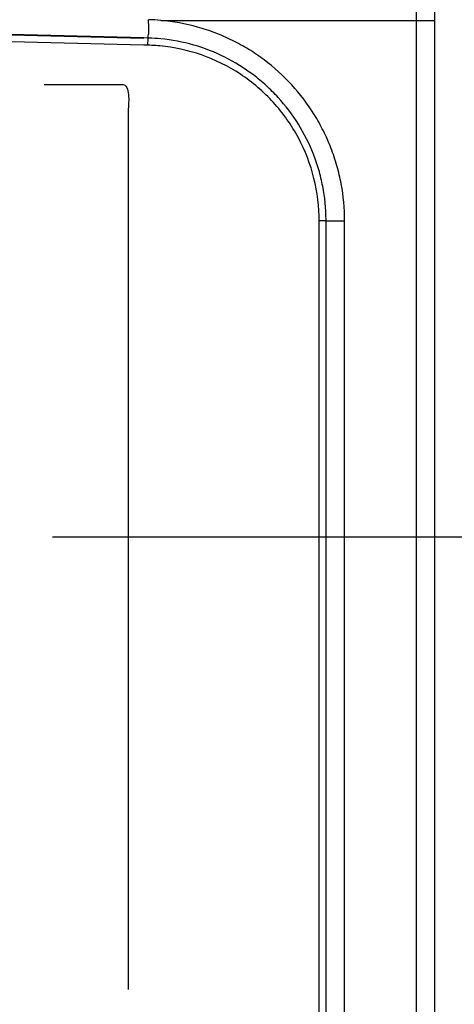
# Model space of a CAD drawing. Header units: inches. Extents: x 0 to 34, y 0 to 22.
# Tile 44 of 121: x 18.5 to 19.1, y 9.5 to 10.9. Entities that reach past the tile are written whole.
import ezdxf

# ---------------------------------------------------------------- set-up
doc = ezdxf.new("R2010")
doc.units = ezdxf.units.IN
doc.header["$LTSCALE"] = 1.87
doc.header["$MEASUREMENT"] = 0
doc.layers.get('0').update_dxf_attribs({"linetype": 'CONTINUOUS'})
doc.layers.add('DIMENSIONS', color=7, linetype='CONTINUOUS')
doc.styles.get("Standard").update_dxf_attribs({"font": 'txt', "width": 0.8})
doc.dimstyles.new('DIMSTYLE_1', dxfattribs={"dimtxt": 0.125, "dimasz": 0.18, "dimexe": 0.125, "dimexo": 0.0625, "dimgap": 0.0625, "dimtad": 0, "dimtih": 1, "dimtoh": 1, "dimdec": 3, "dimzin": 4, "dimdsep": 46, "dimtxsty": 'STANDARD', "dimblk": '_FILLED', "dimblk1": '_FILLED', "dimblk2": '_FILLED', "dimcen": 0.09, "dimadec": 0, "dimazin": 0, "dimtp": 0.001, "dimtm": 0.001, "dimtfac": 1, "dimtdec": 3, "dimtofl": 0, "dimtmove": 0, "dimatfit": 3, "dimldrblk": '_FILLED', "dimfxl": 1, "dimtolj": 1, "dimtzin": 4, "dimarcsym": 0})

# ---------------------------------------------------------------- blocks, each defined once
blk = doc.blocks.new('_FILLED')
at = {"color": 0, "linetype": 'BYBLOCK'}
blk.add_solid([(0, 0), (-1, 0.1736), (-1, -0.1736)], dxfattribs=at)
blk = doc.blocks.new('*D11')
at = {"layer": 'DIMENSIONS', "color": 2, "linetype": 'CONTINUOUS'}
for p, q in [((18.5638, 10.167), (19.7136, 10.167)), ((19.5886, 10.167), (19.5886, 9.557)), ((19.5886, 8.697), (19.5886, 9.1195)), ((18.5638, 8.697), (19.7136, 8.697))]:
    blk.add_line(p, q, dxfattribs=at)
at = {"layer": 'DIMENSIONS', "color": 2, "linetype": 'CONTINUOUS', "xscale": 0.18, "yscale": 0.18, "zscale": 0.18}
for p, rotation in [((19.5886, 10.167), 90), ((19.5886, 8.697), 270)]:
    blk.add_blockref('_FILLED', p, dxfattribs=dict(at, rotation=rotation))
at = {"layer": 'DIMENSIONS', "color": 2, "linetype": 'CONTINUOUS', "insert": (19.4886, 9.4945), "char_height": 0.125, "width": 0.7, "attachment_point": 2, "line_spacing_factor": 0.9}
blk.add_mtext('1.470\\P[37.34]', dxfattribs=at)
blk = doc.blocks.new('*D20')
at = {"layer": 'DIMENSIONS', "color": 2, "linetype": 'CONTINUOUS'}
for p, q in [((18.1061, 11.277), (19.7136, 11.277)), ((19.5886, 11.277), (19.5886, 10.847)), ((19.5886, 10.167), (19.5886, 10.4095)), ((18.5638, 10.167), (19.7136, 10.167))]:
    blk.add_line(p, q, dxfattribs=at)
at = {"layer": 'DIMENSIONS', "color": 2, "linetype": 'CONTINUOUS', "xscale": 0.18, "yscale": 0.18, "zscale": 0.18}
for p, rotation in [((19.5886, 11.277), 90), ((19.5886, 10.167), 270)]:
    blk.add_blockref('_FILLED', p, dxfattribs=dict(at, rotation=rotation))
at = {"layer": 'DIMENSIONS', "color": 2, "linetype": 'CONTINUOUS', "insert": (19.4886, 10.7845), "char_height": 0.125, "width": 0.7, "attachment_point": 2, "line_spacing_factor": 0.9}
blk.add_mtext('1.110\\P[28.19]', dxfattribs=at)
blk = doc.blocks.new('*D25')
at = {"layer": 'DIMENSIONS', "color": 2, "linetype": 'CONTINUOUS'}
for p, q in [((18.2143, 10.8515), (18.2143, 11.902)), ((19.0886, 10.9395), (19.0886, 11.902)), ((18.2143, 11.777), (17.8543, 11.777)), ((19.0886, 11.777), (19.4718, 11.777))]:
    blk.add_line(p, q, dxfattribs=at)
at = {"layer": 'DIMENSIONS', "color": 2, "linetype": 'CONTINUOUS', "xscale": 0.18, "yscale": 0.18, "zscale": 0.18}
blk.add_blockref('_FILLED', (18.2143, 11.777), dxfattribs=at)
at = {"layer": 'DIMENSIONS', "color": 2, "linetype": 'CONTINUOUS', "xscale": 0.18, "yscale": 0.18, "zscale": 0.18, "rotation": 180}
blk.add_blockref('_FILLED', (19.0886, 11.777), dxfattribs=at)
at = {"layer": 'DIMENSIONS', "color": 2, "linetype": 'CONTINUOUS', "insert": (19.5343, 11.8395), "char_height": 0.125, "width": 0.7, "attachment_point": 1, "line_spacing_factor": 0.9}
blk.add_mtext('.874\\P[22.21]', dxfattribs=at)
blk = doc.blocks.new('*D33')
at = {"layer": 'DIMENSIONS', "color": 2, "linetype": 'CONTINUOUS'}
for p, q in [((18.2143, 10.8495), (18.2143, 13.402)), ((19.0886, 10.9395), (19.0886, 13.402)), ((18.2143, 13.277), (17.8543, 13.277)), ((19.0886, 13.277), (19.5261, 13.277))]:
    blk.add_line(p, q, dxfattribs=at)
at = {"layer": 'DIMENSIONS', "color": 2, "linetype": 'CONTINUOUS', "xscale": 0.18, "yscale": 0.18, "zscale": 0.18}
blk.add_blockref('_FILLED', (18.2143, 13.277), dxfattribs=at)
at = {"layer": 'DIMENSIONS', "color": 2, "linetype": 'CONTINUOUS', "xscale": 0.18, "yscale": 0.18, "zscale": 0.18, "rotation": 180}
blk.add_blockref('_FILLED', (19.0886, 13.277), dxfattribs=at)
at = {"layer": 'DIMENSIONS', "color": 2, "linetype": 'CONTINUOUS', "insert": (19.5886, 13.3395), "char_height": 0.125, "width": 0.7, "attachment_point": 1, "line_spacing_factor": 0.9}
blk.add_mtext('.874\\P[22.21]', dxfattribs=at)

msp = doc.modelspace()

# ---------------------------------------------------------------- linework, layer by layer
at = {"color": 7, "linetype": 'CONTINUOUS'}
for p, q in [((19.0636, 11.2521), (19.0636, 4.452)), ((19.0886, 11.2265), (19.0886, 4.4776)), ((18.7127, 10.877), (19.0886, 10.877)), ((18.6894, 10.8521), (18.0638, 10.8674)), ((18.6892, 10.843), (18.1235, 10.857)), ((18.6894, 10.8529), (18.1237, 10.8671)), ((18.6947, 10.8528), (18.6894, 10.8529)), ((18.6947, 10.852), (18.6945, 10.8429)), ((18.939, 10.6017), (18.9301, 10.6017)), ((18.9301, 5.102), (18.9301, 10.601)), ((18.9396, 5.1024), (18.9396, 10.6017)), ((18.9396, 10.6017), (18.9651, 10.6017)), ((18.9651, 5.1024), (18.9651, 10.6017))]:
    msp.add_line(p, q, dxfattribs=at)
at = {"color": 40, "linetype": 'CONTINUOUS'}
for p, q in [((18.5525, 10.789), (18.6535, 10.789)), ((18.6679, 10.7183), (18.6679, 9.545))]:
    msp.add_line(p, q, dxfattribs=at)
at = {"color": 7, "linetype": 'CONTINUOUS'}
for centre, radius, start, end in [((18.6887, 10.6019), 0.2762, 85.0234, 88.5197), ((18.6891, 10.602), 0.241, 84.7236, 89.9852), ((18.6885, 10.6036), 0.2493, 88.1846, 88.5623), ((18.6884, 10.6021), 0.2508, 84.4836, 88.1813), ((18.6901, 10.6017), 0.2495, 0.0035, 0.3702)]:
    msp.add_arc(centre, radius, start, end, dxfattribs=at)
for points, knots in [([(18.6947, 10.8528), (18.695, 10.8538), (18.6955, 10.8559), (18.696, 10.859), (18.6963, 10.8622), (18.6962, 10.8653), (18.6961, 10.8685), (18.6959, 10.8717), (18.6959, 10.8749), (18.6959, 10.877), (18.6959, 10.878)], [0, 0, 0, 0, 0.125609, 0.250988, 0.375828, 0.500557, 0.625515, 0.750421, 0.875215, 1, 1, 1, 1]), ([(18.9651, 10.6017), (18.9652, 10.6186), (18.9628, 10.6442), (18.9549, 10.6774), (18.9467, 10.7018), (18.9363, 10.7253), (18.9197, 10.7552), (18.8937, 10.7894), (18.8619, 10.8183), (18.8336, 10.8375), (18.8111, 10.8499), (18.7876, 10.8602), (18.7551, 10.8709), (18.7297, 10.8756), (18.7127, 10.877)], [0, 0, 0, 0, 0.124063, 0.186648, 0.249374, 0.312092, 0.374682, 0.499545, 0.624611, 0.687216, 0.749794, 0.812365, 0.874947, 1, 1, 1, 1]), ([(18.9301, 10.601), (18.9301, 10.6208), (18.9254, 10.6606), (18.9038, 10.7167), (18.8691, 10.7659), (18.8233, 10.8051), (18.7697, 10.8317), (18.7307, 10.8402), (18.7113, 10.842)], [0, 0, 0, 0, 0.166366, 0.333833, 0.500759, 0.668132, 0.835584, 1, 1, 1, 1]), ([(18.9396, 10.6033), (18.9395, 10.6186), (18.9372, 10.6417), (18.93, 10.6716), (18.9201, 10.7007), (18.9028, 10.7352), (18.8795, 10.766), (18.8577, 10.7877), (18.8341, 10.8073), (18.8013, 10.8277), (18.7582, 10.8445), (18.7278, 10.8502), (18.7125, 10.8517)], [0, 0, 0, 0, 0.124973, 0.187553, 0.250104, 0.375065, 0.500032, 0.562577, 0.625121, 0.750069, 0.875003, 1, 1, 1, 1])]:
    msp.add_open_spline(points, degree=3, knots=knots, dxfattribs=at)
at = {"color": 40, "linetype": 'CONTINUOUS'}
msp.add_open_spline([(18.6535, 10.789), (18.6568, 10.789), (18.6642, 10.79), (18.6693, 10.7756), (18.6673, 10.753), (18.6679, 10.7319), (18.6679, 10.7183)], degree=3, knots=[0, 0, 0, 0, 0.121009, 0.230024, 0.491395, 1, 1, 1, 1], dxfattribs=at)

# ---------------------------------------------------------------- dimensions: what is measured, and where the dimension line sits
at = {"layer": 'DIMENSIONS', "color": 2, "linetype": 'CONTINUOUS'}
for base, p1, p2, angle, picture, middle in [((18.2143, 13.277), (19.0886, 10.877), (18.2143, 10.787), 180, '*D33', (19.9386, 13.1833)), ((18.2143, 11.777), (19.0886, 10.877), (18.2143, 10.789), 180, '*D25', (19.8843, 11.6833)), ((19.5886, 11.277), (18.5013, 10.167), (18.0436, 11.277), 90, '*D20', (19.5886, 10.6283)), ((19.5886, 8.697), (18.5013, 10.167), (18.5013, 8.697), 270, '*D11', (19.5886, 9.3383))]:
    dim = msp.add_linear_dim(base=base, p1=p1, p2=p2, angle=angle, dimstyle='DIMSTYLE_1', dxfattribs=at)
    dim.commit()
    dim.dimension.update_dxf_attribs({"geometry": picture, "text_midpoint": middle, "dimtype": 160})

doc.saveas('drawing.dxf')
